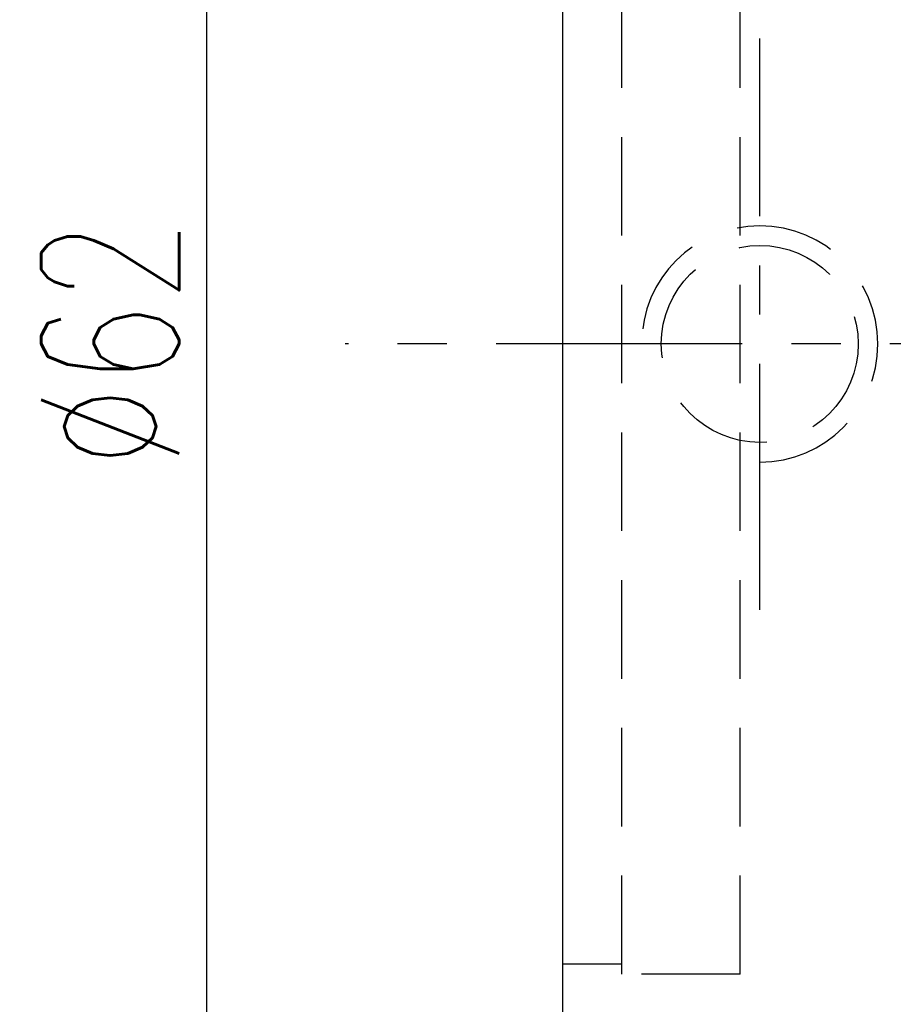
# Model space of a CAD drawing. Extents: x 564 to 765, y 41 to 158.
# Tile 3 of 40: x 687 to 709, y 88 to 113. Entities that reach past the tile are written whole.
import ezdxf

# ---------------------------------------------------------------- set-up
doc = ezdxf.new("R2010")
doc.units = 0
doc.header["$MEASUREMENT"] = 0
doc.header["$PDMODE"] = 1
for name, pattern in [('CENTER', [2, 1.25, -0.25, 0.25, -0.25]), ('DASHED', [0.75, 0.5, -0.25]), ('HIDDEN', [0.375, 0.25, -0.125])]:
    doc.linetypes.add(name, pattern=pattern)
doc.layers.get('DEFPOINTS').update_dxf_attribs({"linetype": 'CONTINUOUS'})
for name, color, linetype in [('CEN', 1, 'CENTER'), ('DIM', 4, 'CONTINUOUS'), ('HID', 2, 'HIDDEN'), ('OUT', 3, 'CONTINUOUS')]:
    doc.layers.add(name, color=color, linetype=linetype)
doc.styles.add('CHN', font='SIMPLEX.shx', dxfattribs={"width": 0.7, "bigfont": 'CHINESET.shx'})
doc.dimstyles.get("Standard").update_dxf_attribs({"dimscale": 0, "dimtxt": 4, "dimasz": 3, "dimexe": 1, "dimexo": 0.5, "dimgap": 1, "dimtad": 1, "dimdsep": 46, "dimtxsty": 'CHN', "dimcen": 0.09, "dimclrd": 256, "dimclre": 256, "dimclrt": 256, "dimadec": 0, "dimazin": 0, "dimtp": 1, "dimtm": 1, "dimtfac": 0.6, "dimtix": 1, "dimtmove": 2, "dimatfit": 3, "dimfxl": 1, "dimtvp": 0.85, "dimtolj": 1, "dimarcsym": 0})

# ---------------------------------------------------------------- blocks, each defined once
blk = doc.blocks.new('*D17')
at = {"layer": 'DEFPOINTS', "color": 0, "transparency": 16777216}
for p in [(701.686, 135.828), (691.642, 73.828), (701.686, 73.828)]:
    blk.add_point(p, dxfattribs=at)
at = {"layer": 'DIM', "color": 0, "lineweight": -2, "transparency": 16777216}
for p, q in [((701.186, 135.828), (690.642, 135.828)), ((691.642, 133.328), (691.642, 76.328)), ((701.186, 73.828), (690.642, 73.828))]:
    blk.add_line(p, q, dxfattribs=at)
at = {"layer": 'DIM', "color": 0, "transparency": 16777216}
for points in [[(691.226, 133.328), (692.059, 133.328), (691.642, 135.828)], [(691.226, 76.328), (692.059, 76.328), (691.642, 73.828)]]:
    blk.add_solid(points, dxfattribs=at)
at = {"layer": 'DIM', "color": 0, "transparency": 16777216, "insert": (689.192, 104.828), "char_height": 3.5, "attachment_point": 5, "rotation": 90, "style": 'CHN'}
blk.add_mtext('\\A1;%%c62', dxfattribs=at)

msp = doc.modelspace()

# ---------------------------------------------------------------- linework, layer by layer
at = {"layer": 'CEN', "color": 7, "linetype": 'CENTER', "ltscale": 5}
for p, q in [((705.68611, 98.07328), (705.68611, 112.58381)), ((755.24025, 104.82809), (695.15648, 104.82809))]:
    msp.add_line(p, q, dxfattribs=at)
at = {"layer": 'HID', "color": 7, "linetype": 'DASHED', "ltscale": 5}
for p, q in [((702.18611, 88.82809), (702.18611, 120.82809)), ((705.18611, 88.82809), (705.18611, 120.82809)), ((702.18611, 89.07809), (700.68611, 89.07809)), ((705.18611, 88.82809), (702.18611, 88.82809))]:
    msp.add_line(p, q, dxfattribs=at)
msp.add_circle((705.68611, 104.82809), 2.5, dxfattribs=at)
msp.add_arc((705.68611, 104.82809), 3, 270, 180, dxfattribs=at)
at = {"layer": 'OUT', "color": 7, "linetype": 'Continuous', "ltscale": 5}
for p, q in [((700.68611, 89.82809), (700.68611, 134.82809)), ((700.68611, 74.82809), (700.68611, 89.82809))]:
    msp.add_line(p, q, dxfattribs=at)

# ---------------------------------------------------------------- dimensions: what is measured, and where the dimension line sits
at = {"layer": 'DIM', "color": 7}
dim = msp.add_linear_dim(base=(691.64223, 73.82809), p1=(701.68611, 135.82809), p2=(701.68611, 73.82809), angle=90, text='%%c<>', dimstyle='STANDARD', override={"dimscale": 1, "dimtxt": 3.5, "dimasz": 2.5, "dimgap": 0.7, "dimdec": 4, "dimclrd": 0, "dimclre": 0, "dimclrt": 0, "dimtdec": 4, "dimtmove": 0}, dxfattribs=at)
dim.commit()
dim.dimension.update_dxf_attribs({"geometry": '*D17', "text_midpoint": (689.19223, 104.82809)})

doc.saveas('drawing.dxf')
